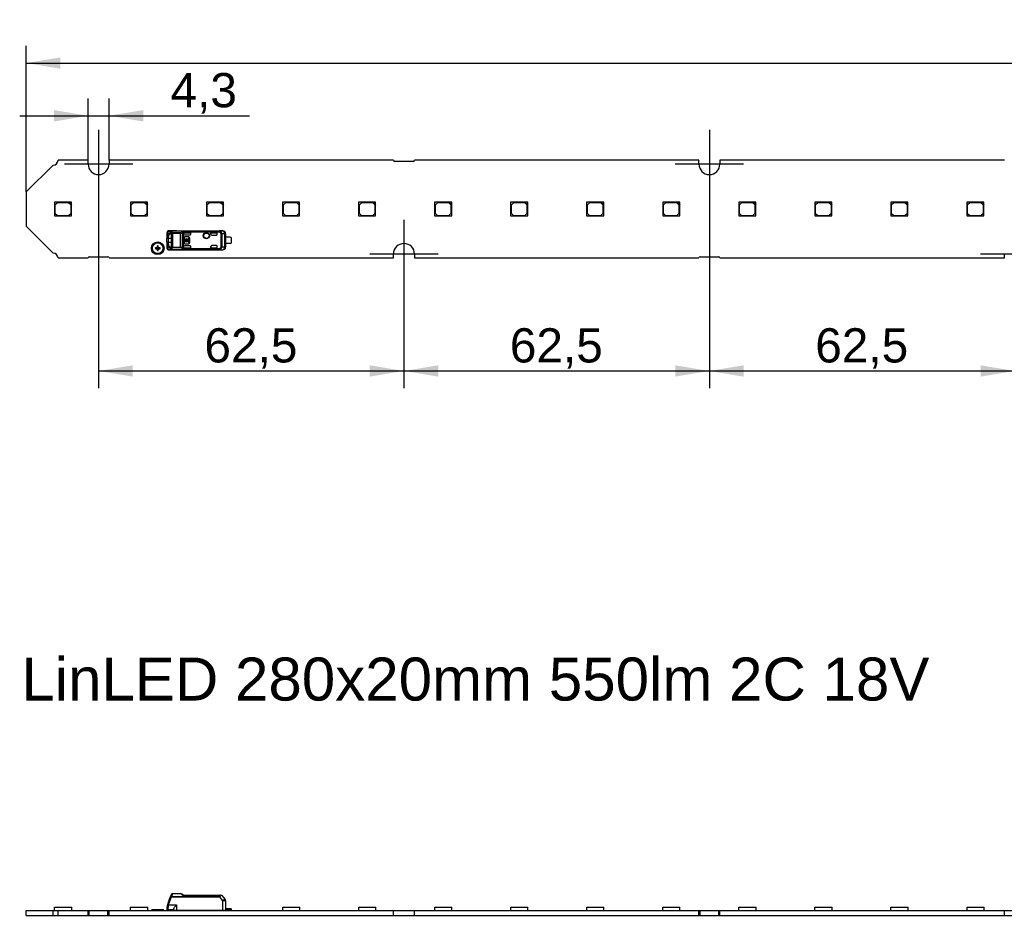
# Model space of a CAD drawing. Header units: millimetres. Extents: x 10 to 580, y 1 to 410.
# Tile 6 of 11: x 131 to 232, y 230 to 322. Entities that reach past the tile are written whole.
import ezdxf
from ezdxf.enums import TextEntityAlignment as Align
from ezdxf.lldxf.tags import DXFTag

# ---------------------------------------------------------------- set-up
doc = ezdxf.new("R2010")
doc.units = ezdxf.units.MM
for name, color, linetype in [('Default', 7, 'Continuous'), ('LINLED_280X20MM_', 7, 'Continuous'), ('LINLED_560X20MM_', 7, 'Continuous')]:
    doc.layers.add(name, color=color, linetype=linetype)
doc.styles.add('SEACAD_Arial', font='arial.ttf')
tags = doc.linetypes.add('CENTER2', pattern=[28.575, 19.05, -3.175, 3.175, -3.175]).pattern_tags.tags
tags[10:11] = [DXFTag(74, 4), DXFTag(75, 0), DXFTag(340, '0'), DXFTag(46, 0.0), DXFTag(50, 0.0), DXFTag(44, 0.0), DXFTag(45, 0.0)]
tags[8:9] = [DXFTag(74, 4), DXFTag(75, 0), DXFTag(340, '0'), DXFTag(46, 0.0), DXFTag(50, 0.0), DXFTag(44, 0.0), DXFTag(45, 0.0)]
tags[6:7] = [DXFTag(74, 4), DXFTag(75, 0), DXFTag(340, '0'), DXFTag(46, 0.0), DXFTag(50, 0.0), DXFTag(44, 0.0), DXFTag(45, 0.0)]
tags[4:5] = [DXFTag(74, 4), DXFTag(75, 0), DXFTag(340, '0'), DXFTag(46, 0.0), DXFTag(50, 0.0), DXFTag(44, 0.0), DXFTag(45, 0.0)]
doc.dimstyles.new('ISO', dxfattribs={"dimtxt": 3.5, "dimasz": 3.5, "dimexe": 1.75, "dimexo": 0, "dimgap": 0.875, "dimtad": 1, "dimlfac": 2, "dimtxsty": 'SEACAD_Arial', "dimblk1": '_SE_FILLED', "dimblk2": '_SE_FILLED', "dimsah": 1, "dimcen": 1.75, "dimadec": 0, "dimazin": 0, "dimtfac": 0.5, "dimtdec": 3, "dimtmove": 0, "dimatfit": 3, "dimfxl": 1, "dimarcsym": 0})

# ---------------------------------------------------------------- blocks, each defined once
blk = doc.blocks.new('SEANNOT_GROUP')
at = {"layer": 'Default', "color": 7, "linetype": 'CENTER2'}
for p, q in [((139.41, 310.74), (139.41, 303.74)), ((142.91, 307.24), (135.91, 307.24))]:
    blk.add_line(p, q, dxfattribs=at)
blk = doc.blocks.new('SEANNOT_GROUP1')
at = {"layer": 'Default', "color": 7, "linetype": 'CENTER2'}
for p, q in [((170.66, 301.54), (170.66, 294.54)), ((174.16, 298.04), (167.16, 298.04))]:
    blk.add_line(p, q, dxfattribs=at)
blk = doc.blocks.new('SEANNOT_GROUP2')
at = {"layer": 'Default', "color": 7, "linetype": 'CENTER2'}
for p, q in [((201.91, 310.74), (201.91, 303.74)), ((205.41, 307.24), (198.41, 307.24))]:
    blk.add_line(p, q, dxfattribs=at)
blk = doc.blocks.new('SEANNOT_GROUP3')
at = {"layer": 'Default', "color": 7, "linetype": 'CENTER2'}
for p, q in [((233.16, 301.54), (233.16, 294.54)), ((236.66, 298.04), (229.66, 298.04))]:
    blk.add_line(p, q, dxfattribs=at)
blk = doc.blocks.new('SE2')
at = {"layer": 'LINLED_560X20MM_', "color": 7, "linetype": 'Continuous'}
for p, q in [((138.34, 307.64), (135.26, 307.64)), ((138.34, 307.24), (138.34, 307.64)), ((169.59, 307.64), (140.49, 307.64)), ((140.49, 307.64), (140.49, 307.24)), ((171.61, 307.52), (169.71, 307.52)), ((200.84, 307.64), (171.74, 307.64)), ((200.84, 307.24), (200.84, 307.64)), ((232.09, 307.64), (202.99, 307.64)), ((202.99, 307.64), (202.99, 307.24)), ((134.76, 307.14), (132.01, 304.39)), ((132.01, 304.39), (132.01, 300.89)), ((136.39, 303.34), (134.89, 303.34)), ((134.89, 303.34), (134.89, 301.94)), ((135.19, 303.29), (134.94, 303.04)), ((136.34, 303.29), (135.19, 303.29)), ((136.59, 303.04), (136.34, 303.29)), ((136.64, 303.34), (136.39, 303.34)), ((136.39, 303.34), (136.64, 303.09)), ((136.64, 303.09), (136.64, 303.34)), ((144.17, 303.34), (142.67, 303.34)), ((142.67, 303.34), (142.67, 301.94)), ((142.97, 303.29), (142.72, 303.04)), ((144.12, 303.29), (142.97, 303.29)), ((144.37, 303.04), (144.12, 303.29)), ((144.42, 303.34), (144.17, 303.34)), ((144.17, 303.34), (144.42, 303.09)), ((144.42, 303.09), (144.42, 303.34)), ((151.95, 303.34), (150.45, 303.34)), ((150.45, 303.34), (150.45, 301.94)), ((150.75, 303.29), (150.5, 303.04)), ((151.9, 303.29), (150.75, 303.29)), ((152.15, 303.04), (151.9, 303.29)), ((152.2, 303.34), (151.95, 303.34)), ((151.95, 303.34), (152.2, 303.09)), ((152.2, 303.09), (152.2, 303.34)), ((159.73, 303.34), (158.23, 303.34)), ((158.23, 303.34), (158.23, 301.94)), ((158.53, 303.29), (158.28, 303.04)), ((159.68, 303.29), (158.53, 303.29)), ((159.93, 303.04), (159.68, 303.29)), ((159.98, 303.34), (159.73, 303.34)), ((159.73, 303.34), (159.98, 303.09)), ((159.98, 303.09), (159.98, 303.34)), ((167.51, 303.34), (166.01, 303.34)), ((166.01, 303.34), (166.01, 301.94)), ((166.31, 303.29), (166.06, 303.04)), ((167.46, 303.29), (166.31, 303.29)), ((167.71, 303.04), (167.46, 303.29)), ((167.76, 303.34), (167.51, 303.34)), ((167.51, 303.34), (167.76, 303.09)), ((167.76, 303.09), (167.76, 303.34)), ((175.29, 303.34), (173.79, 303.34)), ((173.79, 303.34), (173.79, 301.94)), ((174.09, 303.29), (173.84, 303.04)), ((175.24, 303.29), (174.09, 303.29)), ((175.49, 303.04), (175.24, 303.29)), ((175.54, 303.34), (175.29, 303.34)), ((175.29, 303.34), (175.54, 303.09)), ((175.54, 303.09), (175.54, 303.34)), ((183.07, 303.34), (181.57, 303.34)), ((181.57, 303.34), (181.57, 301.94)), ((181.87, 303.29), (181.62, 303.04)), ((183.02, 303.29), (181.87, 303.29)), ((183.27, 303.04), (183.02, 303.29)), ((183.32, 303.34), (183.07, 303.34)), ((183.07, 303.34), (183.32, 303.09)), ((183.32, 303.09), (183.32, 303.34)), ((190.85, 303.34), (189.35, 303.34)), ((189.35, 303.34), (189.35, 301.94)), ((189.65, 303.29), (189.4, 303.04)), ((190.8, 303.29), (189.65, 303.29)), ((191.05, 303.04), (190.8, 303.29)), ((191.1, 303.34), (190.85, 303.34)), ((190.85, 303.34), (191.1, 303.09)), ((191.1, 303.09), (191.1, 303.34)), ((198.63, 303.34), (197.13, 303.34)), ((197.13, 303.34), (197.13, 301.94)), ((197.43, 303.29), (197.18, 303.04)), ((198.58, 303.29), (197.43, 303.29)), ((198.83, 303.04), (198.58, 303.29)), ((198.88, 303.34), (198.63, 303.34)), ((198.63, 303.34), (198.88, 303.09)), ((198.88, 303.09), (198.88, 303.34)), ((206.41, 303.34), (204.91, 303.34)), ((204.91, 303.34), (204.91, 301.94)), ((205.21, 303.29), (204.96, 303.04)), ((206.36, 303.29), (205.21, 303.29)), ((206.61, 303.04), (206.36, 303.29)), ((206.66, 303.34), (206.41, 303.34)), ((206.41, 303.34), (206.66, 303.09)), ((206.66, 303.09), (206.66, 303.34)), ((214.19, 303.34), (212.69, 303.34)), ((212.69, 303.34), (212.69, 301.94)), ((212.99, 303.29), (212.74, 303.04)), ((214.14, 303.29), (212.99, 303.29)), ((214.39, 303.04), (214.14, 303.29)), ((214.44, 303.34), (214.19, 303.34)), ((214.19, 303.34), (214.44, 303.09)), ((214.44, 303.09), (214.44, 303.34)), ((221.97, 303.34), (220.47, 303.34)), ((220.47, 303.34), (220.47, 301.94)), ((220.77, 303.29), (220.52, 303.04)), ((221.92, 303.29), (220.77, 303.29)), ((222.17, 303.04), (221.92, 303.29)), ((222.22, 303.34), (221.97, 303.34)), ((221.97, 303.34), (222.22, 303.09)), ((222.22, 303.09), (222.22, 303.34)), ((229.75, 303.34), (228.25, 303.34)), ((228.25, 303.34), (228.25, 301.94)), ((228.55, 303.29), (228.3, 303.04)), ((229.7, 303.29), (228.55, 303.29)), ((229.95, 303.04), (229.7, 303.29)), ((230, 303.34), (229.75, 303.34)), ((229.75, 303.34), (230, 303.09)), ((230, 303.09), (230, 303.34)), ((134.94, 303.04), (134.94, 302.24)), ((136.59, 302.24), (136.59, 303.04)), ((136.64, 301.94), (136.64, 303.09)), ((142.72, 303.04), (142.72, 302.24)), ((144.37, 302.24), (144.37, 303.04)), ((144.42, 301.94), (144.42, 303.09)), ((150.5, 303.04), (150.5, 302.24)), ((152.15, 302.24), (152.15, 303.04)), ((152.2, 301.94), (152.2, 303.09)), ((158.28, 303.04), (158.28, 302.24)), ((159.93, 302.24), (159.93, 303.04)), ((159.98, 301.94), (159.98, 303.09)), ((166.06, 303.04), (166.06, 302.24)), ((167.71, 302.24), (167.71, 303.04)), ((167.76, 301.94), (167.76, 303.09)), ((173.84, 303.04), (173.84, 302.24)), ((175.49, 302.24), (175.49, 303.04)), ((175.54, 301.94), (175.54, 303.09)), ((181.62, 303.04), (181.62, 302.24)), ((183.27, 302.24), (183.27, 303.04)), ((183.32, 301.94), (183.32, 303.09)), ((189.4, 303.04), (189.4, 302.24)), ((191.05, 302.24), (191.05, 303.04)), ((191.1, 301.94), (191.1, 303.09)), ((197.18, 303.04), (197.18, 302.24)), ((198.83, 302.24), (198.83, 303.04)), ((198.88, 301.94), (198.88, 303.09)), ((204.96, 303.04), (204.96, 302.24)), ((206.61, 302.24), (206.61, 303.04)), ((206.66, 301.94), (206.66, 303.09)), ((212.74, 303.04), (212.74, 302.24)), ((214.39, 302.24), (214.39, 303.04)), ((214.44, 301.94), (214.44, 303.09)), ((220.52, 303.04), (220.52, 302.24)), ((222.17, 302.24), (222.17, 303.04)), ((222.22, 301.94), (222.22, 303.09)), ((228.3, 303.04), (228.3, 302.24)), ((229.95, 302.24), (229.95, 303.04)), ((230, 301.94), (230, 303.09)), ((134.89, 301.94), (136.64, 301.94)), ((134.94, 302.24), (135.19, 301.99)), ((135.19, 301.99), (136.34, 301.99)), ((136.34, 301.99), (136.59, 302.24)), ((142.67, 301.94), (144.42, 301.94)), ((142.72, 302.24), (142.97, 301.99)), ((142.97, 301.99), (144.12, 301.99)), ((144.12, 301.99), (144.37, 302.24)), ((150.45, 301.94), (152.2, 301.94)), ((150.5, 302.24), (150.75, 301.99)), ((150.75, 301.99), (151.9, 301.99)), ((151.9, 301.99), (152.15, 302.24)), ((158.23, 301.94), (159.98, 301.94)), ((158.28, 302.24), (158.53, 301.99)), ((158.53, 301.99), (159.68, 301.99)), ((159.68, 301.99), (159.93, 302.24)), ((166.01, 301.94), (167.76, 301.94)), ((166.06, 302.24), (166.31, 301.99)), ((166.31, 301.99), (167.46, 301.99)), ((167.46, 301.99), (167.71, 302.24)), ((173.79, 301.94), (175.54, 301.94)), ((173.84, 302.24), (174.09, 301.99)), ((174.09, 301.99), (175.24, 301.99)), ((175.24, 301.99), (175.49, 302.24)), ((181.57, 301.94), (183.32, 301.94)), ((181.62, 302.24), (181.87, 301.99)), ((181.87, 301.99), (183.02, 301.99)), ((183.02, 301.99), (183.27, 302.24)), ((189.35, 301.94), (191.1, 301.94)), ((189.4, 302.24), (189.65, 301.99)), ((189.65, 301.99), (190.8, 301.99)), ((190.8, 301.99), (191.05, 302.24)), ((197.13, 301.94), (198.88, 301.94)), ((197.18, 302.24), (197.43, 301.99)), ((197.43, 301.99), (198.58, 301.99)), ((198.58, 301.99), (198.83, 302.24)), ((204.91, 301.94), (206.66, 301.94)), ((204.96, 302.24), (205.21, 301.99)), ((205.21, 301.99), (206.36, 301.99)), ((206.36, 301.99), (206.61, 302.24)), ((212.69, 301.94), (214.44, 301.94)), ((212.74, 302.24), (212.99, 301.99)), ((212.99, 301.99), (214.14, 301.99)), ((214.14, 301.99), (214.39, 302.24)), ((220.47, 301.94), (222.22, 301.94)), ((220.52, 302.24), (220.77, 301.99)), ((220.77, 301.99), (221.92, 301.99)), ((221.92, 301.99), (222.17, 302.24)), ((228.25, 301.94), (230, 301.94)), ((228.3, 302.24), (228.55, 301.99)), ((228.55, 301.99), (229.7, 301.99)), ((229.7, 301.99), (229.95, 302.24)), ((132.01, 300.89), (134.76, 298.14)), ((146.44, 300.29), (146.44, 300.02)), ((146.78, 300.31), (146.49, 300.31)), ((146.87, 300.41), (146.58, 300.41)), ((147.39, 300.41), (146.58, 300.41)), ((147.38, 300.41), (146.58, 300.41)), ((146.87, 300.41), (146.87, 300.4)), ((146.87, 300.41), (151.77, 300.41)), ((146.87, 300.4), (151.77, 300.4)), ((147.39, 300.42), (152.11, 300.42)), ((147.39, 300.42), (147.39, 300.41)), ((151.83, 300.36), (148.07, 300.36)), ((151.83, 300.27), (148.09, 300.27)), ((148.1, 300.12), (148.1, 300.26)), ((152.1, 300.41), (151.77, 300.41)), ((151.77, 300.4), (151.77, 300.41)), ((151.83, 300.36), (151.83, 300.27)), ((151.83, 300.27), (151.87, 300.35)), ((152.11, 300.41), (152.11, 300.42)), ((146.41, 300.22), (146.41, 299.84)), ((146.41, 299.84), (146.56, 299.82)), ((146.41, 299.84), (146.41, 299.62)), ((146.56, 299.62), (146.41, 299.62)), ((146.41, 299.27), (146.41, 299.62)), ((146.41, 299.27), (146.56, 299.27)), ((146.41, 299.27), (146.41, 299.05)), ((146.58, 299.98), (146.44, 300.02)), ((146.56, 299.62), (146.56, 299.82)), ((146.86, 299.62), (146.56, 299.62)), ((146.56, 299.27), (146.56, 299.62)), ((146.56, 299.27), (146.86, 299.27)), ((146.56, 299.07), (146.56, 299.27)), ((146.58, 300.18), (146.75, 300.17)), ((146.58, 300.18), (146.73, 300.12)), ((146.73, 300.12), (146.81, 300.12)), ((146.77, 300.17), (146.75, 300.17)), ((146.86, 299.87), (146.86, 299.02)), ((146.87, 298.74), (146.87, 300.15)), ((146.96, 300.15), (146.87, 300.15)), ((147.78, 300.21), (146.96, 300.21)), ((146.96, 300.21), (146.96, 300.15)), ((146.96, 300.15), (146.96, 298.74)), ((147.78, 300.15), (146.96, 300.15)), ((147.78, 300.15), (147.78, 300.21)), ((147.78, 298.74), (147.78, 300.15)), ((147.95, 300.19), (147.95, 298.7)), ((148.1, 300.12), (148.1, 300.1)), ((148.1, 298.79), (148.1, 300.1)), ((148.13, 299.69), (148.13, 299.19)), ((148.15, 299.69), (148.13, 299.69)), ((148.15, 299.69), (148.15, 299.19)), ((148.19, 299.48), (148.19, 299.41)), ((148.24, 299.48), (148.19, 299.48)), ((148.19, 299.41), (148.24, 299.41)), ((148.2, 300.22), (148.86, 300.22)), ((148.2, 300.22), (148.86, 300.22)), ((148.2, 300.22), (148.2, 300.22)), ((148.2, 300), (148.76, 300)), ((148.55, 299.81), (148.25, 299.81)), ((148.25, 299.81), (148.25, 299.79)), ((148.55, 299.79), (148.25, 299.79)), ((148.51, 299.48), (148.3, 299.48)), ((148.3, 299.41), (148.51, 299.41)), ((148.36, 299.28), (148.36, 299.34)), ((148.44, 299.34), (148.44, 299.28)), ((148.55, 299.79), (148.55, 299.81)), ((148.62, 299.48), (148.57, 299.48)), ((148.57, 299.41), (148.62, 299.41)), ((148.62, 299.69), (148.62, 299.48)), ((148.69, 299.69), (148.62, 299.69)), ((148.62, 299.41), (148.62, 299.2)), ((148.69, 299.2), (148.69, 299.69)), ((148.76, 299.59), (148.75, 299.59)), ((148.75, 299.29), (148.75, 299.59)), ((148.75, 299.29), (148.76, 299.29)), ((148.76, 299.29), (148.76, 299.59)), ((148.86, 300.1), (148.86, 300.22)), ((148.86, 300.1), (148.86, 300.22)), ((148.86, 300.22), (148.86, 300.22)), ((148.86, 300.1), (148.86, 300.1)), ((150.91, 300.22), (150.91, 300.07)), ((151.46, 300.22), (150.91, 300.22)), ((150.91, 300.22), (151.46, 300.22)), ((150.91, 300.07), (150.91, 300.22)), ((150.91, 300.22), (150.91, 300.22)), ((150.91, 300.07), (150.91, 300.07)), ((151.01, 299.97), (151.46, 299.97)), ((151.46, 300.22), (151.46, 300.22)), ((151.56, 300.07), (151.56, 300.12)), ((151.95, 298.78), (151.95, 300.11)), ((152.02, 300.11), (151.95, 300.11)), ((152.33, 300.11), (152.02, 300.11)), ((152.02, 300.11), (152.02, 298.78)), ((152.33, 298.78), (152.33, 300.11)), ((152.4, 300.11), (152.33, 300.11)), ((152.41, 300.12), (152.4, 300.11)), ((152.4, 300.11), (152.4, 298.78)), ((152.41, 300.12), (152.41, 299.76)), ((152.41, 299.13), (152.41, 299.76)), ((152.89, 299.76), (152.41, 299.76)), ((152.96, 299.73), (152.96, 299.16)), ((145.26, 298.59), (145.26, 298.69)), ((145.41, 298.69), (145.26, 298.69)), ((145.26, 298.59), (145.41, 298.59)), ((145.41, 298.84), (145.41, 298.69)), ((145.41, 298.69), (145.46, 298.64)), ((145.41, 298.59), (145.46, 298.64)), ((145.41, 298.59), (145.41, 298.44)), ((145.41, 298.44), (145.51, 298.44)), ((145.51, 298.69), (145.46, 298.64)), ((145.51, 298.59), (145.46, 298.64)), ((145.51, 298.69), (145.51, 298.84)), ((145.66, 298.69), (145.51, 298.69)), ((145.51, 298.59), (145.66, 298.59)), ((145.51, 298.44), (145.51, 298.59)), ((145.66, 298.59), (145.66, 298.69)), ((146.56, 299.07), (146.41, 299.05)), ((146.41, 299.05), (146.41, 298.67)), ((146.44, 298.87), (146.58, 298.91)), ((146.44, 298.87), (146.44, 298.59)), ((146.49, 298.57), (146.78, 298.58)), ((146.73, 298.76), (146.58, 298.71)), ((146.75, 298.71), (146.58, 298.71)), ((146.58, 298.47), (146.87, 298.48)), ((146.58, 298.47), (147.39, 298.47)), ((146.58, 298.47), (147.38, 298.47)), ((146.81, 298.76), (146.73, 298.76)), ((146.75, 298.71), (146.78, 298.72)), ((146.96, 298.74), (146.87, 298.74)), ((146.87, 298.48), (146.87, 298.48)), ((151.77, 298.48), (146.87, 298.48)), ((146.87, 298.48), (151.77, 298.48)), ((146.96, 298.74), (146.96, 298.67)), ((146.96, 298.74), (147.78, 298.74)), ((147.78, 298.67), (146.96, 298.67)), ((147.39, 298.47), (147.39, 298.47)), ((147.39, 298.47), (152.11, 298.47)), ((147.78, 298.67), (147.78, 298.74)), ((148.07, 298.53), (151.83, 298.53)), ((148.09, 298.62), (151.83, 298.62)), ((148.1, 298.62), (148.09, 298.62)), ((148.1, 298.79), (148.1, 298.77)), ((148.1, 298.62), (148.1, 298.77)), ((148.13, 299.19), (148.15, 299.19)), ((148.76, 298.89), (148.2, 298.89)), ((148.2, 298.67), (148.86, 298.67)), ((148.2, 298.67), (148.86, 298.67)), ((148.2, 298.67), (148.2, 298.67)), ((148.25, 299.09), (148.55, 299.09)), ((148.25, 299.09), (148.25, 299.08)), ((148.25, 299.08), (148.55, 299.08)), ((148.55, 299.08), (148.55, 299.09)), ((148.62, 299.2), (148.69, 299.2)), ((148.86, 298.67), (148.86, 298.79)), ((148.86, 298.67), (148.86, 298.79)), ((148.86, 298.79), (148.86, 298.79)), ((148.86, 298.67), (148.86, 298.67)), ((150.91, 298.82), (150.91, 298.67)), ((150.91, 298.67), (150.91, 298.82)), ((150.91, 298.82), (150.91, 298.82)), ((150.91, 298.67), (151.46, 298.67)), ((150.91, 298.67), (151.46, 298.67)), ((150.91, 298.67), (150.91, 298.67)), ((151.46, 298.92), (151.01, 298.92)), ((151.46, 298.67), (151.46, 298.67)), ((151.56, 298.77), (151.56, 298.82)), ((151.77, 298.48), (152.1, 298.48)), ((151.77, 298.48), (151.77, 298.48)), ((151.83, 298.62), (151.83, 298.53)), ((151.87, 298.53), (151.83, 298.62)), ((151.95, 298.78), (152.02, 298.78)), ((152.02, 298.78), (152.33, 298.78)), ((152.11, 298.47), (152.11, 298.48)), ((152.33, 298.78), (152.4, 298.78)), ((152.4, 298.78), (152.41, 298.77)), ((152.41, 299.13), (152.41, 298.77)), ((152.89, 299.13), (152.41, 299.13)), ((135.26, 297.64), (138.34, 297.64)), ((138.46, 297.77), (140.36, 297.77)), ((140.49, 297.64), (169.59, 297.64)), ((169.59, 297.64), (169.59, 298.04)), ((171.74, 298.04), (171.74, 297.64)), ((171.74, 297.64), (200.84, 297.64)), ((200.96, 297.77), (202.86, 297.77)), ((202.99, 297.64), (232.09, 297.64)), ((232.09, 297.64), (232.09, 298.04))]:
    blk.add_line(p, q, dxfattribs=at)
for centre, radius in [((150.44, 299.92), 0.328), ((145.46, 298.64), 0.65), ((150.44, 299.92), 0.293), ((150.44, 299.92), 0.276), ((150.44, 299.92), 0.275), ((145.46, 298.64), 0.55)]:
    blk.add_circle(centre, radius, dxfattribs=at)
for centre, radius, start, end in [((134.76, 307.64), 0.5, 270, 0), ((169.71, 307.64), 0.125, 180, 270), ((171.61, 307.64), 0.125, 270, 0), ((139.41, 307.24), 1.07, 180, 0), ((201.91, 307.24), 1.07, 180, 0), ((146.6, 300.23), 0.19, 134.2646, 184.1597), ((146.53, 300.31), 0.0836, 132.1302, 188.1803), ((146.58, 300.25), 0.167, 89.1862, 133.9533), ((146.59, 300.32), 0.0975, 92.0033, 181.5118), ((146.88, 300.3), 0.103, 95.1634, 176.886), ((146.68, 300.17), 0.17, 25.8877, 53.9749), ((146.95, 300.2), 0.129, 102.3229, 160.9279), ((146.43, 300.03), 0.458, 15.7194, 28.1492), ((146.71, 300.23), 0.242, 23.4327, 45.7566), ((146.33, 300.07), 0.65, 12.8739, 23.3431), ((147.77, 300.4), 0.184, 273.1594, 312.2051), ((148.31, 299.76), 0.653, 112.1269, 129.2998), ((147.78, 300.11), 0.187, 24.3208, 52.4721), ((148.34, 299.61), 0.695, 110.5194, 123.643), ((147.86, 300.24), 0.236, 6.7862, 29.799), ((151.84, 300.25), 0.107, 68.9632, 92.4491), ((151.73, 300.1), 0.295, 1.6311, 60.0288), ((152.1, 300.11), 0.3, 0.0044, 89.832), ((146.79, 299.87), 0.378, 156.4399, 183.8567), ((147.1, 299.83), 0.539, 163.7348, 180.7627), ((146.98, 300.09), 0.124, 96.7448, 150.7526), ((147.77, 300.59), 0.434, 271.2682, 294.4192), ((148.25, 299.69), 0.113, 90, 180), ((148.25, 299.69), 0.1, 90, 180), ((148.4, 299.44), 0.169, 11.3273, 168.6727), ((148.4, 299.44), 0.169, 191.3273, 255.7958), ((148.4, 299.44), 0.108, 17.7847, 162.2153), ((148.4, 299.44), 0.108, 197.7847, 247.568), ((148.4, 299.44), 0.169, 284.2042, 348.6727), ((148.4, 299.44), 0.108, 292.432, 342.2153), ((148.55, 299.59), 0.213, 0, 90), ((148.55, 299.59), 0.2, 0, 90), ((148.55, 299.29), 0.213, 270, 0), ((148.55, 299.29), 0.2, 270, 0), ((151.46, 300.07), 0.1, 270, 0), ((152.89, 299.63), 0.125, 53.1301, 90), ((145.26, 298.64), 0.05, 90, 270), ((145.46, 298.84), 0.05, 0, 180), ((145.46, 298.44), 0.05, 180, 0), ((145.66, 298.64), 0.05, 270, 90), ((146.79, 299.02), 0.38, 176.2215, 203.5095), ((146.6, 298.66), 0.191, 176.0954, 225.5971), ((146.53, 298.58), 0.0837, 171.7175, 227.784), ((146.58, 298.64), 0.167, 226.1104, 270.7768), ((146.59, 298.57), 0.0975, 178.48, 268.0009), ((147.06, 299.05), 0.502, 178.5979, 196.925), ((146.68, 298.72), 0.17, 306.0124, 334.174), ((146.88, 298.59), 0.103, 183.114, 264.8372), ((146.43, 298.86), 0.454, 331.7851, 344.303), ((146.96, 298.69), 0.132, 200.2241, 256.8898), ((146.98, 298.8), 0.125, 209.2863, 263.1685), ((146.71, 298.66), 0.241, 314.2668, 336.806), ((146.35, 298.81), 0.634, 336.4981, 347.1875), ((147.78, 298.32), 0.416, 65.085, 89.237), ((147.78, 298.5), 0.176, 46.9097, 87.7074), ((147.79, 298.77), 0.174, 306.4175, 336.8837), ((148.3, 299.12), 0.643, 230.6287, 248.1366), ((148.34, 299.28), 0.696, 236.3596, 249.4788), ((147.68, 298.7), 0.422, 335.6534, 348.4652), ((148.25, 299.19), 0.113, 180, 270), ((148.25, 299.19), 0.1, 180, 270), ((151.46, 298.82), 0.1, 0, 90), ((151.84, 298.63), 0.107, 267.5508, 291.036), ((151.73, 298.79), 0.295, 299.9525, 358.3884), ((152.1, 298.78), 0.3, 270.1689, 359.9956), ((152.89, 299.26), 0.125, 270, 306.8699), ((170.66, 298.04), 1.08, 0, 180), ((134.76, 297.64), 0.5, 0, 90), ((138.46, 297.64), 0.125, 90, 180), ((140.36, 297.64), 0.125, 0, 90), ((200.96, 297.64), 0.125, 90, 180), ((202.86, 297.64), 0.125, 0, 90)]:
    blk.add_arc(centre, radius, start, end, dxfattribs=at)
for centre, major_axis, ratio, start_param, end_param in [((146.49, 299.86), (0, -0.45), 0.34204, 3.132977, 3.442996), ((146.87, 300.31), (-0.0024, -0.1), 0.939661, 3.16702, 4.734916), ((147.39, 300.12), (0, -0.3), 0.999962, 3.141593, 3.321066), ((152.1, 300.11), (0.003, -0.3), 0.766027, 1.56283, 3.125719), ((152.11, 300.12), (-0.212, -0.212), 0.999924, 2.356233, 3.933355), ((148.2, 300.12), (0, -0.1), 0.999994, 3.140535, 4.712389), ((148.2, 300.12), (0, -0.1), 0.999994, 3.140004, 4.712389), ((148.2, 300.1), (0, -0.1), 0.999848, 4.712389, 6.283185), ((148.76, 300.1), (-0.0707, -0.0707), 0.999695, 0.785246, 2.356347), ((148.76, 300.1), (-0.0707, -0.0707), 0.999695, 1.570796, 2.343651), ((151.01, 300.07), (0.1, 0), 0.999848, 3.141593, 4.712389), ((151.01, 300.07), (0.1, 0), 0.999848, 3.141593, 4.712389), ((151.46, 300.12), (0, -0.1), 0.999994, 1.570796, 3.141593), ((151.46, 300.12), (0, -0.1), 0.999994, 1.570796, 3.141593), ((146.49, 299.02), (0, 0.451), 0.342128, 2.840877, 3.150375), ((146.87, 298.58), (0.0024, -0.1), 0.939661, 4.689876, 6.257716), ((147.39, 298.77), (0, -0.3), 0.999962, 6.103712, 6.283185), ((148.2, 298.79), (0, 0.1), 0.999848, 0, 1.570796), ((148.2, 298.77), (0, 0.1), 0.999994, 1.570796, 3.141593), ((148.2, 298.77), (0, 0.1), 0.999994, 1.570796, 3.141593), ((148.76, 298.79), (-0.0707, 0.0707), 0.999695, 3.926839, 5.497939), ((148.76, 298.79), (-0.0707, 0.0707), 0.999695, 3.9588, 4.712389), ((151.01, 298.82), (0.1, 0), 0.999848, 1.570796, 3.141593), ((151.01, 298.82), (0.1, 0), 0.999848, 1.570796, 3.141593), ((151.46, 298.77), (0, 0.1), 0.999994, 3.141593, 4.712389), ((151.46, 298.77), (0, 0.1), 0.999994, 3.141593, 4.712389), ((152.1, 298.78), (-0.003, -0.3), 0.766027, 0.015882, 1.578763), ((152.11, 298.77), (-0.212, 0.212), 0.999924, 2.349833, 3.926953)]:
    blk.add_ellipse(centre, major_axis=major_axis, ratio=ratio, start_param=start_param, end_param=end_param, dxfattribs=at)
for points, degree, knots in [([(146.44, 300.29), (146.44, 300.29), (146.43, 300.28), (146.42, 300.27), (146.42, 300.25), (146.41, 300.24), (146.41, 300.22), (146.41, 300.22)], 3, [0, 0, 0, 0, 0.206242, 0.408313, 0.60724, 0.804099, 1, 1, 1, 1]), ([(151.77, 300.41), (151.78, 300.41), (151.79, 300.41), (151.82, 300.4), (151.84, 300.39), (151.86, 300.38), (151.87, 300.36), (151.87, 300.35)], 3, [0, 0, 0, 0, 0.153428, 0.297342, 0.437906, 0.666819, 1, 1, 1, 1]), ([(151.83, 300.36), (151.83, 300.37), (151.83, 300.38), (151.82, 300.39), (151.81, 300.4), (151.79, 300.4), (151.78, 300.4), (151.77, 300.4)], 3, [0, 0, 0, 0, 0.272042, 0.497908, 0.684926, 0.845835, 1, 1, 1, 1]), ([(151.95, 300.11), (151.95, 300.16), (151.92, 300.2), (151.89, 300.24), (151.83, 300.27)], 2, [0, 0, 0, 0.5, 0.5, 1, 1, 1]), ([(146.75, 300.18), (146.8, 300.17), (146.83, 300.08), (146.86, 300), (146.86, 299.87)], 2, [0, 0, 0, 0.5, 0.5, 1, 1, 1]), ([(146.41, 298.67), (146.41, 298.66), (146.41, 298.65), (146.42, 298.62), (146.43, 298.61), (146.44, 298.6), (146.44, 298.59)], 3, [0, 0, 0, 0, 0.244652, 0.491458, 0.742562, 1, 1, 1, 1]), ([(146.58, 298.71), (146.55, 298.71), (146.51, 298.75), (146.47, 298.79), (146.44, 298.87)], 2, [0, 0, 0, 0.5, 0.5, 1, 1, 1]), ([(146.58, 298.91), (146.59, 298.9), (146.6, 298.87), (146.62, 298.85), (146.63, 298.82), (146.65, 298.79), (146.68, 298.78), (146.7, 298.76), (146.72, 298.76), (146.73, 298.76)], 3, [0, 0, 0, 0, 0.117572, 0.243562, 0.37798, 0.520832, 0.672119, 0.831843, 1, 1, 1, 1]), ([(146.86, 299.02), (146.86, 298.89), (146.83, 298.8), (146.8, 298.71), (146.75, 298.71)], 2, [0, 0, 0, 0.5, 0.5, 1, 1, 1]), ([(151.77, 298.48), (151.77, 298.48), (151.78, 298.48), (151.8, 298.49), (151.81, 298.49), (151.82, 298.5), (151.83, 298.5), (151.83, 298.51), (151.83, 298.52), (151.83, 298.53)], 3, [0, 0, 0, 0, 0.110474, 0.221192, 0.340028, 0.473427, 0.625996, 0.800833, 1, 1, 1, 1]), ([(151.87, 298.53), (151.87, 298.53), (151.86, 298.51), (151.85, 298.5), (151.83, 298.49), (151.81, 298.48), (151.78, 298.48), (151.77, 298.48)], 3, [0, 0, 0, 0, 0.236284, 0.423963, 0.564449, 0.773732, 1, 1, 1, 1]), ([(151.83, 298.62), (151.89, 298.64), (151.92, 298.69), (151.95, 298.73), (151.95, 298.78)], 2, [0, 0, 0, 0.5, 0.5, 1, 1, 1])]:
    blk.add_open_spline(points, degree=degree, knots=knots, dxfattribs=at)
for points, degree in [([(146.44, 300.02), (146.5, 300.18), (146.58, 300.18)], 2), ([(146.58, 299.98), (146.63, 300.07), (146.68, 300.13), (146.73, 300.12)], 3)]:
    blk.add_open_spline(points, degree=degree, dxfattribs=at)
blk = doc.blocks.new('SE3')
at = {"layer": 'LINLED_280X20MM_', "color": 7, "linetype": 'Continuous'}
for p, q in [((146.49, 231.51), (146.78, 232.31)), ((146.58, 231.47), (146.87, 232.27)), ((146.58, 231.77), (146.75, 232.22)), ((146.87, 232.29), (146.87, 232.27)), ((146.87, 232.29), (151.77, 232.29)), ((151.77, 232.27), (146.87, 232.27)), ((146.96, 232.62), (146.96, 232.6)), ((146.96, 232.62), (147.78, 232.62)), ((147.78, 232.6), (146.96, 232.6)), ((147.78, 232.6), (147.78, 232.62)), ((148.07, 232.41), (151.83, 232.41)), ((148.09, 232.47), (151.83, 232.47)), ((151.77, 232.27), (151.77, 232.29)), ((151.77, 232.27), (152.1, 231.87)), ((151.83, 232.47), (151.83, 232.41)), ((151.83, 232.47), (151.95, 232.47)), ((152.02, 232.43), (152.33, 232.06)), ((152.11, 230.92), (152.11, 231.87)), ((152.4, 231.87), (152.41, 230.92)), ((251.41, 230.92), (251.42, 231.87)), ((251.49, 232.06), (251.8, 232.43)), ((251.72, 231.87), (251.71, 230.92)), ((251.72, 231.87), (252.06, 232.27)), ((251.88, 232.47), (251.99, 232.47)), ((251.99, 232.41), (251.99, 232.47)), ((255.73, 232.47), (251.99, 232.47)), ((251.99, 232.41), (255.76, 232.41)), ((256.95, 232.29), (252.06, 232.29)), ((252.06, 232.29), (252.06, 232.27)), ((256.95, 232.27), (252.06, 232.27)), ((255.63, 232.47), (255.06, 232.47)), ((255.87, 232.57), (255.73, 232.47)), ((255.73, 232.47), (255.73, 232.47)), ((256.04, 232.62), (256.86, 232.62)), ((256.04, 232.62), (256.04, 232.6)), ((256.04, 232.6), (256.86, 232.6)), ((256.86, 232.6), (256.86, 232.62)), ((256.95, 232.27), (256.95, 232.29)), ((256.95, 232.27), (257.24, 231.47)), ((257.04, 232.31), (257.33, 231.51)), ((257.08, 232.22), (257.24, 231.77)), ((132.01, 230.89), (134.76, 230.89)), ((132.01, 230.39), (132.01, 230.89)), ((134.76, 230.89), (135.26, 230.89)), ((134.76, 230.39), (134.76, 230.89)), ((134.91, 231.22), (136.66, 231.22)), ((134.91, 230.89), (134.91, 231.22)), ((135.26, 230.89), (138.34, 230.89)), ((135.26, 230.39), (135.26, 230.89)), ((136.66, 230.89), (136.66, 231.22)), ((138.34, 230.89), (138.46, 230.89)), ((138.34, 230.39), (138.34, 230.89)), ((138.46, 230.89), (140.36, 230.89)), ((138.46, 230.39), (138.46, 230.89)), ((140.36, 230.89), (140.49, 230.89)), ((140.36, 230.39), (140.36, 230.89)), ((140.49, 230.89), (169.59, 230.89)), ((140.49, 230.39), (140.49, 230.89)), ((142.69, 231.22), (144.44, 231.22)), ((142.69, 230.89), (142.69, 231.22)), ((144.44, 230.89), (144.44, 231.22)), ((146.06, 230.94), (144.86, 230.94)), ((146.41, 231.21), (146.41, 231.07)), ((146.49, 231.51), (146.44, 231.38)), ((146.44, 230.94), (146.44, 231)), ((146.44, 230.94), (146.44, 230.89)), ((146.51, 231.14), (146.51, 230.97)), ((147.09, 230.97), (146.51, 230.97)), ((146.58, 231.47), (147.39, 231.47)), ((147.09, 231.01), (147.09, 230.92)), ((147.09, 230.92), (147.39, 230.92)), ((147.29, 230.89), (147.29, 230.92)), ((147.39, 231.47), (147.39, 230.92)), ((147.39, 230.92), (152.11, 230.92)), ((147.61, 230.89), (147.59, 230.92)), ((147.65, 230.92), (147.65, 230.89)), ((148.07, 230.91), (148.06, 230.92)), ((150.47, 230.89), (150.47, 230.92)), ((151.94, 230.92), (151.94, 230.89)), ((152.11, 230.92), (152.41, 230.92)), ((152.89, 231.04), (152.41, 231.04)), ((152.89, 230.97), (152.41, 230.97)), ((152.89, 230.97), (152.89, 231.04)), ((152.96, 231.04), (152.89, 231.04)), ((152.96, 231.04), (152.96, 230.94)), ((152.96, 230.89), (152.96, 230.94)), ((158.25, 231.22), (160, 231.22)), ((158.25, 230.89), (158.25, 231.22)), ((160, 230.89), (160, 231.22)), ((166.03, 231.22), (167.78, 231.22)), ((166.03, 230.89), (166.03, 231.22)), ((167.78, 230.89), (167.78, 231.22)), ((169.59, 230.89), (171.74, 230.89)), ((169.59, 230.39), (169.59, 230.89)), ((171.74, 230.89), (200.84, 230.89)), ((171.74, 230.39), (171.74, 230.89)), ((173.81, 231.22), (175.56, 231.22)), ((173.81, 230.89), (173.81, 231.22)), ((175.56, 230.89), (175.56, 231.22)), ((181.59, 231.22), (183.34, 231.22)), ((181.59, 230.89), (181.59, 231.22)), ((183.34, 230.89), (183.34, 231.22)), ((189.37, 231.22), (191.12, 231.22)), ((189.37, 230.89), (189.37, 231.22)), ((191.12, 230.89), (191.12, 231.22)), ((197.15, 231.22), (198.9, 231.22)), ((197.15, 230.89), (197.15, 231.22)), ((198.9, 230.89), (198.9, 231.22)), ((200.84, 230.89), (200.96, 230.89)), ((200.84, 230.39), (200.84, 230.89)), ((200.96, 230.89), (202.86, 230.89)), ((200.96, 230.39), (200.96, 230.89)), ((202.86, 230.89), (202.99, 230.89)), ((202.86, 230.39), (202.86, 230.89)), ((202.99, 230.89), (232.09, 230.89)), ((202.99, 230.39), (202.99, 230.89)), ((204.93, 231.22), (206.68, 231.22)), ((204.93, 230.89), (204.93, 231.22)), ((206.68, 230.89), (206.68, 231.22)), ((212.71, 231.22), (214.46, 231.22)), ((212.71, 230.89), (212.71, 231.22)), ((214.46, 230.89), (214.46, 231.22)), ((220.49, 231.22), (222.24, 231.22)), ((220.49, 230.89), (220.49, 231.22)), ((222.24, 230.89), (222.24, 231.22)), ((228.27, 231.22), (230.02, 231.22)), ((228.27, 230.89), (228.27, 231.22)), ((230.02, 230.89), (230.02, 231.22)), ((232.09, 230.89), (234.24, 230.89)), ((232.09, 230.39), (232.09, 230.89)), ((234.24, 230.89), (263.34, 230.89)), ((234.24, 230.39), (234.24, 230.89)), ((236.05, 231.22), (237.8, 231.22)), ((236.05, 230.89), (236.05, 231.22)), ((237.8, 230.89), (237.8, 231.22)), ((243.83, 231.22), (245.58, 231.22)), ((243.83, 230.89), (243.83, 231.22)), ((245.58, 230.89), (245.58, 231.22)), ((250.94, 231.04), (250.86, 231.04)), ((250.86, 230.94), (250.86, 231.04)), ((250.86, 230.94), (250.86, 230.89)), ((250.94, 231.04), (251.41, 231.04)), ((250.94, 231.04), (250.94, 230.97)), ((251.41, 230.97), (250.94, 230.97)), ((251.41, 230.92), (251.71, 230.92)), ((256.44, 230.92), (251.71, 230.92)), ((253.36, 230.89), (253.36, 230.92)), ((255.76, 230.91), (255.76, 230.92)), ((256.17, 230.89), (256.17, 230.92)), ((256.24, 230.92), (256.21, 230.89)), ((256.44, 230.92), (256.44, 231.47)), ((256.44, 231.47), (257.24, 231.47)), ((256.44, 230.92), (256.74, 230.92)), ((256.54, 230.92), (256.54, 230.89)), ((256.74, 230.92), (256.74, 231.01)), ((257.31, 230.97), (256.74, 230.97)), ((257.31, 230.97), (256.74, 230.97)), ((257.29, 231.31), (257.3, 231.31)), ((257.31, 230.97), (257.31, 231.14)), ((257.38, 231.38), (257.33, 231.51)), ((257.39, 231), (257.39, 230.94)), ((257.39, 230.89), (257.39, 230.94)), ((257.41, 231.07), (257.41, 231.21)), ((258.96, 230.94), (257.76, 230.94)), ((259.39, 231.22), (261.14, 231.22)), ((259.39, 230.89), (259.39, 231.22)), ((261.14, 230.89), (261.14, 231.22)), ((263.34, 230.89), (263.46, 230.89)), ((263.34, 230.39), (263.34, 230.89)), ((263.46, 230.89), (265.36, 230.89)), ((263.46, 230.39), (263.46, 230.89)), ((265.36, 230.89), (265.49, 230.89)), ((265.36, 230.39), (265.36, 230.89)), ((265.49, 230.89), (268.56, 230.89)), ((265.49, 230.39), (265.49, 230.89)), ((267.17, 231.22), (268.92, 231.22)), ((267.17, 230.89), (267.17, 231.22)), ((268.56, 230.89), (269.06, 230.89)), ((268.56, 230.39), (268.56, 230.89)), ((268.92, 230.89), (268.92, 231.22)), ((269.06, 230.89), (271.81, 230.89)), ((269.06, 230.39), (269.06, 230.89)), ((271.81, 230.39), (271.81, 230.89)), ((132.01, 230.39), (134.76, 230.39)), ((134.76, 230.39), (135.26, 230.39)), ((135.26, 230.39), (138.34, 230.39)), ((138.34, 230.39), (138.46, 230.39)), ((138.46, 230.39), (140.36, 230.39)), ((140.36, 230.39), (140.49, 230.39)), ((140.49, 230.39), (169.59, 230.39)), ((169.59, 230.39), (171.74, 230.39)), ((171.74, 230.39), (200.84, 230.39)), ((200.84, 230.39), (200.96, 230.39)), ((200.96, 230.39), (202.86, 230.39)), ((202.86, 230.39), (202.99, 230.39)), ((202.99, 230.39), (232.09, 230.39)), ((232.09, 230.39), (234.24, 230.39)), ((234.24, 230.39), (263.34, 230.39)), ((263.34, 230.39), (263.46, 230.39)), ((263.46, 230.39), (265.36, 230.39)), ((265.36, 230.39), (265.49, 230.39)), ((265.49, 230.39), (268.56, 230.39)), ((268.56, 230.39), (269.06, 230.39)), ((269.06, 230.39), (271.81, 230.39))]:
    blk.add_line(p, q, dxfattribs=at)
for centre, radius, start, end in [((102.64, 248.38), 46.98, 339.9939, 340.184), ((130.94, 238.34), 16.95, 339.6896, 340.0535), ((146.96, 232.52), 0.1, 90, 159.8971), ((150.97, 231.17), 4.25, 162.1517, 164.668), ((218.06, 211.37), 74.19, 163.377, 163.4767), ((147.78, 232.32), 0.297, 55.3146, 90.133), ((147.78, 232.42), 0.172, 48.6703, 89.7994), ((154.82, 240.68), 10.68, 229.5787, 230.7551), ((96.48, 157.41), 91.09, 55.4863, 55.5942), ((151.82, 232.2), 0.216, 73.9386, 85.529), ((152.24, 230.87), 1.57, 97.8594, 103.3294), ((152.1, 231.87), 0.3, 0.5, 40), ((251.72, 231.87), 0.3, 140, 179.5), ((251.88, 232.37), 0.101, 90.3214, 139.679), ((251.58, 230.83), 1.62, 76.7441, 82.0694), ((252.01, 232.2), 0.216, 94.4693, 106.0575), ((244.68, 245.83), 17.4, 309.5647, 310.2849), ((256.04, 232.32), 0.3, 89.9997, 124.5046), ((256.04, 232.42), 0.179, 90.9985, 130.5381), ((256.86, 232.52), 0.1, 20.0005, 89.9999), ((278.03, 238.86), 22.07, 196.4716, 196.8059), ((252.63, 231.11), 4.48, 15.3593, 17.7478), ((292.48, 245.5), 37.81, 200.0146, 200.1778), ((316.18, 253.84), 62.94, 199.8626, 200.0044), ((144.86, 230.89), 0.05, 90, 180), ((146.06, 230.89), 0.05, 0, 90), ((146.91, 231.21), 0.5, 160.0072, 179.9937), ((146.51, 231.07), 0.1, 180, 269.9999), ((146.51, 230.84), 0.125, 90, 126.8699), ((145.51, 228.58), 3.09, 69.5507, 71.4033), ((147.13, 231.14), 0.622, 163.9846, 179.9525), ((135.37, 234.66), 11.66, 343.3323, 344.1587), ((147.96, 231.19), 0.3, 270, 290.2964), ((147.96, 231.19), 0.3, 290.2965, 293.5565), ((151.94, 231.19), 0.3, 246.4435, 270), ((152.89, 230.84), 0.125, 53.1301, 90), ((250.94, 230.84), 0.125, 90, 126.8699), ((251.89, 231.19), 0.3, 270, 293.5565), ((255.86, 231.19), 0.3, 246.4435, 249.7036), ((255.86, 231.19), 0.3, 249.7036, 270), ((258.28, 228.68), 2.98, 108.5546, 110.4736), ((216.56, 219.52), 42.4, 16.1436, 16.3709), ((256.7, 231.14), 0.615, 359.9594, 16.0983), ((257.31, 231.07), 0.1, 270, 0), ((257.31, 230.84), 0.125, 53.1301, 90), ((256.92, 231.21), 0.495, 359.8701, 20.0517), ((257.76, 230.89), 0.05, 90, 180), ((258.96, 230.89), 0.05, 0, 90)]:
    blk.add_arc(centre, radius, start, end, dxfattribs=at)
for centre, major_axis, ratio, start_param, end_param in [((146.87, 232.27), (0.094, -0.0342), 0.0082, 1.573739, 3.141593), ((152.1, 231.87), (-0.23, -0.193), 0.006685, 3.141593, 4.704473), ((152.1, 231.87), (0.3, 0.003), 0.008726, 0, 1.567849), ((251.72, 231.87), (0.3, -0.003), 0.008726, 1.573728, 3.141593), ((251.72, 231.87), (-0.23, 0.193), 0.006685, 4.720296, 6.283185), ((256.95, 232.27), (0.094, 0.0342), 0.0082, 0, 1.567895)]:
    blk.add_ellipse(centre, major_axis=major_axis, ratio=ratio, start_param=start_param, end_param=end_param, dxfattribs=at)
for points, knots in [([(146.87, 232.29), (146.85, 232.3), (146.83, 232.31), (146.79, 232.31), (146.78, 232.31), (146.78, 232.31)], [0, 0, 0, 0, 0.5, 0.5, 1, 1, 1, 1]), ([(146.93, 232.47), (146.91, 232.48), (146.88, 232.48), (146.85, 232.47), (146.84, 232.46), (146.83, 232.45)], [0, 0, 0, 0, 0.5, 0.5, 1, 1, 1, 1]), ([(146.87, 232.55), (146.88, 232.57), (146.89, 232.58), (146.92, 232.6), (146.94, 232.6), (146.96, 232.6)], [0, 0, 0, 0, 0.5, 0.5, 1, 1, 1, 1]), ([(151.77, 232.29), (151.77, 232.3), (151.78, 232.3), (151.8, 232.31), (151.81, 232.32), (151.82, 232.34), (151.83, 232.36), (151.83, 232.39), (151.83, 232.4), (151.83, 232.41)], [0, 0, 0, 0, 0.110474, 0.221192, 0.340028, 0.473427, 0.625996, 0.800833, 1, 1, 1, 1]), ([(151.87, 232.41), (151.87, 232.39), (151.86, 232.37), (151.85, 232.34), (151.83, 232.31), (151.81, 232.29), (151.78, 232.28), (151.77, 232.27)], [0, 0, 0, 0, 0.236284, 0.423963, 0.564449, 0.773732, 1, 1, 1, 1]), ([(151.87, 232.41), (151.87, 232.42), (151.87, 232.44), (151.85, 232.46), (151.84, 232.47), (151.83, 232.47)], [0, 0, 0, 0, 0.5, 0.5, 1, 1, 1, 1]), ([(251.99, 232.47), (251.98, 232.47), (251.97, 232.46), (251.96, 232.44), (251.95, 232.42), (251.95, 232.41)], [0, 0, 0, 0, 0.5, 0.5, 1, 1, 1, 1]), ([(252.06, 232.27), (252.05, 232.28), (252.03, 232.28), (252.01, 232.3), (251.98, 232.32), (251.96, 232.36), (251.95, 232.39), (251.95, 232.41)], [0, 0, 0, 0, 0.153428, 0.297342, 0.437906, 0.666819, 1, 1, 1, 1]), ([(251.99, 232.41), (251.99, 232.4), (251.99, 232.38), (252, 232.35), (252.02, 232.32), (252.03, 232.3), (252.05, 232.3), (252.06, 232.29)], [0, 0, 0, 0, 0.272042, 0.497908, 0.684926, 0.845835, 1, 1, 1, 1]), ([(255.76, 232.41), (255.76, 232.42), (255.75, 232.43), (255.75, 232.45), (255.74, 232.46), (255.74, 232.46), (255.73, 232.47), (255.73, 232.47), (255.73, 232.47)], [0, 0, 0, 0, 0.20474, 0.394141, 0.568268, 0.727202, 0.87106, 1, 1, 1, 1]), ([(256.86, 232.6), (256.88, 232.6), (256.9, 232.6), (256.94, 232.58), (256.95, 232.57), (256.95, 232.55)], [0, 0, 0, 0, 0.5, 0.5, 1, 1, 1, 1]), ([(256.9, 232.47), (256.92, 232.48), (256.94, 232.48), (256.97, 232.47), (256.99, 232.46), (256.99, 232.45)], [0, 0, 0, 0, 0.5, 0.5, 1, 1, 1, 1]), ([(257.04, 232.31), (257.04, 232.31), (257.03, 232.31), (257, 232.31), (256.97, 232.3), (256.95, 232.29)], [0, 0, 0, 0, 0.5, 0.5, 1, 1, 1, 1]), ([(146.51, 231.14), (146.49, 231.14), (146.46, 231.15), (146.42, 231.17), (146.41, 231.19), (146.41, 231.21)], [0, 0, 0, 0, 0.5, 0.5, 1, 1, 1, 1]), ([(146.54, 231.31), (146.51, 231.32), (146.48, 231.33), (146.45, 231.36), (146.44, 231.37), (146.44, 231.38)], [0, 0, 0, 0, 0.5, 0.5, 1, 1, 1, 1]), ([(147.09, 231.01), (147.09, 231.03), (147.1, 231.06), (147.13, 231.13), (147.19, 231.22), (147.28, 231.33), (147.34, 231.42), (147.39, 231.47), (147.39, 231.47)], [0, 0, 0, 0, 0.141226, 0.30625, 0.500113, 0.695827, 0.991922, 1, 1, 1, 1]), ([(256.44, 231.47), (256.48, 231.42), (256.55, 231.33), (256.64, 231.2), (256.72, 231.09), (256.73, 231.04), (256.74, 231.01)], [0, 0, 0, 0, 0.301844, 0.499935, 0.779885, 1, 1, 1, 1]), ([(257.3, 231.31), (257.32, 231.32), (257.35, 231.34), (257.38, 231.36), (257.38, 231.37), (257.38, 231.38)], [0, 0, 0, 0, 0.5, 0.5, 1, 1, 1, 1]), ([(257.31, 231.14), (257.34, 231.14), (257.36, 231.15), (257.4, 231.17), (257.41, 231.19), (257.41, 231.21)], [0, 0, 0, 0, 0.5, 0.5, 1, 1, 1, 1])]:
    blk.add_open_spline(points, degree=3, knots=knots, dxfattribs=at)
for points in [[(147.9, 232.55), (147.92, 232.57), (147.94, 232.57), (147.95, 232.57)], [(148.09, 232.47), (148.09, 232.47), (148.08, 232.45), (148.07, 232.41)], [(151.95, 232.47), (151.98, 232.47), (152, 232.46), (152.02, 232.43)], [(255.93, 232.55), (255.9, 232.57), (255.88, 232.57), (255.87, 232.57)]]:
    blk.add_open_spline(points, degree=3, dxfattribs=at)
blk = doc.blocks.new('DMBLK3')
at = {"layer": 'Default', "linetype": 'Continuous'}
for points in [[(134.84, 312.77), (134.84, 311.6), (138.34, 312.19)], [(143.99, 312.77), (140.49, 312.19), (143.99, 311.6)]]:
    blk.add_hatch(color=7, dxfattribs=at).paths.add_polyline_path(points)
at = {"layer": 'Default', "color": 7, "linetype": 'Continuous'}
for p, q in [((138.34, 307.64), (138.34, 313.94)), ((140.49, 307.64), (140.49, 313.94)), ((131.34, 312.19), (154.84, 312.19))]:
    blk.add_line(p, q, dxfattribs=at)
at = {"layer": 'Default', "color": 7, "linetype": 'Continuous', "style": 'SEACAD_Arial'}
blk.add_text('4,3', height=3.5, dxfattribs=at).set_placement((146.77, 316.56), align=Align.TOP_LEFT)
blk = doc.blocks.new('_SE_FILLED')
at = {"color": 0}
blk.add_line((0, 0), (-1, 0), dxfattribs=at)
blk.add_solid([(0, 0), (-1, -0.1665), (-1, 0.1665), (0, 0)], dxfattribs=at)
blk = doc.blocks.new('DMBLK4')
at = {"layer": 'Default', "linetype": 'Continuous'}
for points in [[(142.91, 285.5), (142.91, 286.66), (139.41, 286.08)], [(167.16, 285.5), (170.66, 286.08), (167.16, 286.66)]]:
    blk.add_hatch(color=7, dxfattribs=at).paths.add_polyline_path(points)
at = {"layer": 'Default', "color": 7, "linetype": 'Continuous'}
for p, q in [((139.41, 307.24), (139.41, 284.33)), ((170.66, 298.04), (170.66, 284.33)), ((139.41, 286.08), (170.66, 286.08))]:
    blk.add_line(p, q, dxfattribs=at)
at = {"layer": 'Default', "color": 7, "linetype": 'Continuous', "style": 'SEACAD_Arial'}
blk.add_text('62,5', height=3.5, dxfattribs=at).set_placement((150.24, 290.45), align=Align.TOP_LEFT)
blk = doc.blocks.new('DMBLK5')
at = {"layer": 'Default', "linetype": 'Continuous'}
for points in [[(174.16, 285.5), (174.16, 286.66), (170.66, 286.08)], [(198.41, 285.5), (201.91, 286.08), (198.41, 286.66)]]:
    blk.add_hatch(color=7, dxfattribs=at).paths.add_polyline_path(points)
at = {"layer": 'Default', "color": 7, "linetype": 'Continuous'}
for p, q in [((201.91, 307.24), (201.91, 284.33)), ((170.66, 298.04), (170.66, 284.33)), ((170.66, 286.08), (201.91, 286.08))]:
    blk.add_line(p, q, dxfattribs=at)
at = {"layer": 'Default', "color": 7, "linetype": 'Continuous', "style": 'SEACAD_Arial'}
blk.add_text('62,5', height=3.5, dxfattribs=at).set_placement((181.49, 290.45), align=Align.TOP_LEFT)
blk = doc.blocks.new('DMBLK6')
at = {"layer": 'Default', "linetype": 'Continuous'}
for points in [[(205.41, 285.5), (205.41, 286.66), (201.91, 286.08)], [(229.66, 285.5), (233.16, 286.08), (229.66, 286.66)]]:
    blk.add_hatch(color=7, dxfattribs=at).paths.add_polyline_path(points)
at = {"layer": 'Default', "color": 7, "linetype": 'Continuous'}
for p, q in [((201.91, 307.24), (201.91, 284.33)), ((233.16, 298.04), (233.16, 284.33)), ((201.91, 286.08), (233.16, 286.08))]:
    blk.add_line(p, q, dxfattribs=at)
at = {"layer": 'Default', "color": 7, "linetype": 'Continuous', "style": 'SEACAD_Arial'}
blk.add_text('62,5', height=3.5, dxfattribs=at).set_placement((212.74, 290.45), align=Align.TOP_LEFT)
blk = doc.blocks.new('DMBLK18')
at = {"layer": 'Default', "linetype": 'Continuous'}
for points in [[(135.51, 318.16), (132.01, 317.58), (135.51, 317)], [(408.31, 318.16), (408.31, 317), (411.81, 317.58)]]:
    blk.add_hatch(color=7, dxfattribs=at).paths.add_polyline_path(points)
at = {"layer": 'Default', "color": 7, "linetype": 'Continuous'}
for p, q in [((132.01, 304.39), (132.01, 319.33)), ((411.81, 304.39), (411.81, 319.33)), ((132.01, 317.58), (411.81, 317.58))]:
    blk.add_line(p, q, dxfattribs=at)
at = {"layer": 'Default', "color": 7, "linetype": 'Continuous', "style": 'SEACAD_Arial'}
blk.add_text('559,6', height=3.5, dxfattribs=at).set_placement((265.75, 321.95), align=Align.TOP_LEFT)

msp = doc.modelspace()

# ---------------------------------------------------------------- block references
at = {"layer": 'Default'}
for name in ['SEANNOT_GROUP', 'SEANNOT_GROUP2', 'SE2', 'SEANNOT_GROUP1', 'SEANNOT_GROUP3', 'SE3']:
    msp.add_blockref(name, (0, 0), dxfattribs=at)

# ---------------------------------------------------------------- texts
at = {"layer": 'Default', "insert": (131.5025, 256.7623), "char_height": 4.4, "width": 102.90262, "attachment_point": 1}
msp.add_mtext('{\\fArial CE|b0||i0||c0|p34;\\C7;\\H4.4;\\W1.;LinLED 280x20mm 550lm 2C 18V}', dxfattribs=at)

# ---------------------------------------------------------------- dimensions: what is measured, and where the dimension line sits
at = {"layer": 'Default', "color": 7, "linetype": 'Continuous'}
for base, p1, p2, picture, middle in [((132.0121, 317.5797), (132.0121, 300.8935), (411.8121, 300.8935), 'DMBLK18', (271.9121, 317.5797)), ((138.3371, 312.1864), (138.3371, 307.6435), (140.4871, 307.6435), 'DMBLK3', (145.5438, 312.1864))]:
    dim = msp.add_linear_dim(base=base, p1=p1, p2=p2, angle=0, text='\\A1;<>', dimstyle='ISO', dxfattribs=at)
    dim.commit()
    dim.dimension.update_dxf_attribs({"geometry": picture, "text_midpoint": middle, "dimtype": 161})
for base, p1, p2, picture, middle in [((170.6621, 286.0797), (139.4121, 307.2435), (170.6621, 298.0435), 'DMBLK4', (155.0371, 286.0797)), ((201.9121, 286.0797), (170.6621, 298.0435), (201.9121, 307.2435), 'DMBLK5', (186.2871, 286.0797)), ((233.1621, 286.0797), (201.9121, 307.2435), (233.1621, 298.0435), 'DMBLK6', (217.5371, 286.0797))]:
    dim = msp.add_linear_dim(base=base, p1=p1, p2=p2, text='\\A1;<>', dimstyle='ISO', dxfattribs=at)
    dim.commit()
    dim.dimension.update_dxf_attribs({"geometry": picture, "text_midpoint": middle, "dimtype": 160})

doc.saveas('drawing.dxf')
